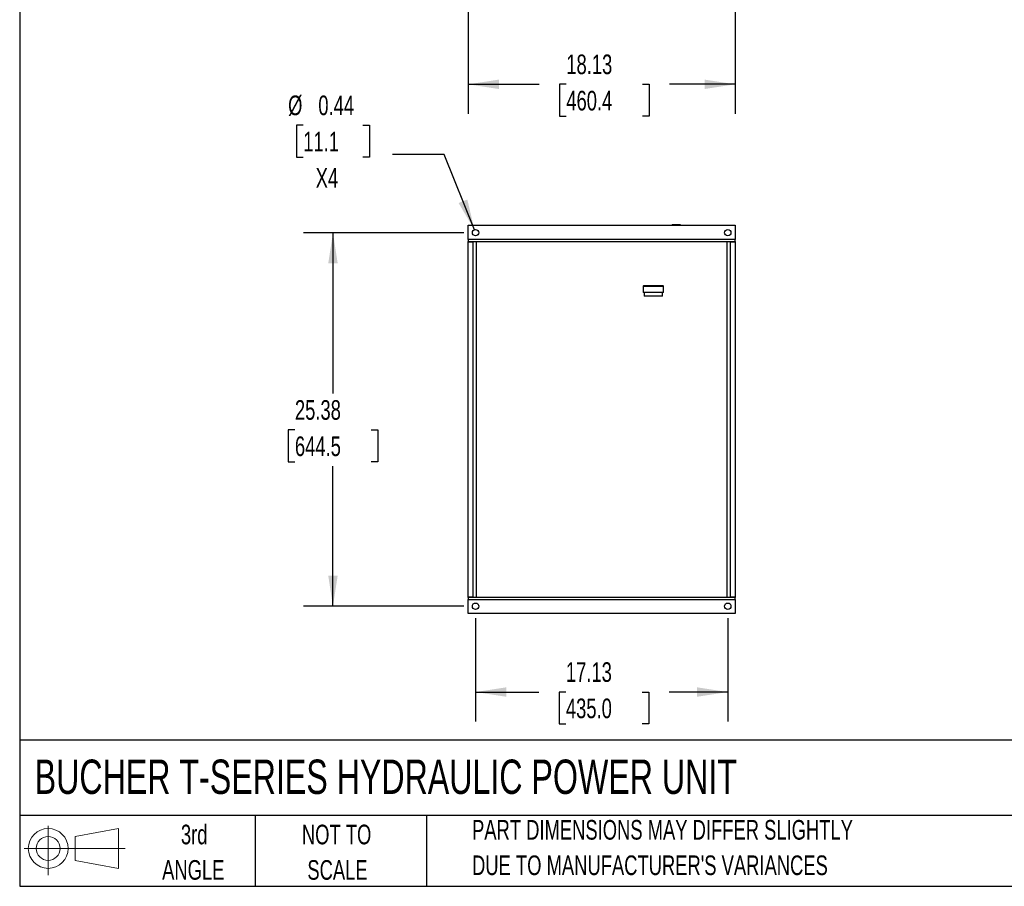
# Model space of a CAD drawing. Header units: inches. Extents: x 4 to 172, y 4 to 132.
# Tile 1 of 40: x 4 to 71, y 4 to 63. Entities that reach past the tile are written whole.
import ezdxf

# ---------------------------------------------------------------- set-up
doc = ezdxf.new("R2010")
doc.units = ezdxf.units.IN
doc.header["$LTSCALE"] = 16
doc.header["$MEASUREMENT"] = 0
doc.layers.add('DIMENSIONS', color=140, linetype='Continuous', lineweight=25)
doc.layers.add('TEXT', color=140, linetype='Continuous', lineweight=25)
doc.layers.add('SLD-DEFPOINTS', color=7, linetype='Continuous')
doc.styles.add('SLDTEXTSTYLE0', font='TXT', dxfattribs={"width": 0.7})
doc.dimstyles.new('SLDDIMSTYLE0', dxfattribs={"dimtxt": 1.359375, "dimasz": 2.08, "dimexe": 0, "dimexo": 0.0625, "dimgap": 0.339844, "dimtad": 0, "dimtih": 1, "dimtoh": 1, "dimrnd": 1e-09, "dimzin": 12, "dimdsep": 46, "dimtxsty": 'SLDTEXTSTYLE0', "dimsah": 1, "dimcen": 0.09, "dimadec": 0, "dimazin": 3, "dimtfac": 1, "dimtofl": 0, "dimtmove": 0, "dimatfit": 3, "dimfxl": 0, "dimfrac": 2, "dimtolj": 1, "dimtzin": 12, "dimarcsym": 0})
doc.dimstyles.new('SLDDIMSTYLE4', dxfattribs={"dimtxt": 1.359375, "dimasz": 2.08, "dimexe": 0, "dimexo": 0.0625, "dimgap": 0.339844, "dimtad": 0, "dimtih": 1, "dimtoh": 1, "dimrnd": 1e-09, "dimdsep": 46, "dimtxsty": 'SLDTEXTSTYLE0', "dimsah": 1, "dimcen": 0, "dimadec": 0, "dimazin": 2, "dimtfac": 1, "dimtofl": 0, "dimtmove": 0, "dimatfit": 3, "dimfxl": 0, "dimfrac": 2, "dimtolj": 1, "dimtzin": 12, "dimarcsym": 0})

# ---------------------------------------------------------------- blocks, each defined once
blk = doc.blocks.new('Block11')
at = {"color": 7, "linetype": 'Continuous', "lineweight": 18}
for p, q in [((1.63, 3.345), (1.63, 0)), ((3.452, 2.625), (6.409, 3.17)), ((6.409, 3.17), (6.409, 0.461)), ((3.452, 1.005), (3.452, 2.625)), ((0, 1.815), (6.85, 1.815)), ((3.452, 1.005), (6.409, 0.461))]:
    blk.add_line(p, q, dxfattribs=at)
for radius in [1.354, 0.81]:
    blk.add_circle((1.63, 1.815), radius, dxfattribs=at)
blk = doc.blocks.new('Block12')
at = {"layer": 'SLD-DEFPOINTS'}
blk.add_blockref('Block11', (0, 0), dxfattribs=at)
blk = doc.blocks.new('_D_1')
at = {"layer": 'DIMENSIONS'}
for p, q in [((34.462, 64.531), (34.462, 56.475)), ((52.587, 64.531), (52.587, 56.475)), ((34.462, 58.475), (39.278, 58.475)), ((41.121, 58.475), (40.664, 58.475)), ((40.664, 58.475), (40.664, 56.314)), ((46.291, 58.475), (46.747, 58.475)), ((46.747, 58.475), (46.747, 56.314)), ((52.587, 58.475), (48.133, 58.475)), ((40.664, 56.314), (41.121, 56.314)), ((46.747, 56.314), (46.291, 56.314))]:
    blk.add_line(p, q, dxfattribs=at)
for points in [[(34.462, 58.475), (36.542, 58.155), (36.542, 58.795)], [(52.587, 58.475), (50.507, 58.795), (50.507, 58.155)]]:
    blk.add_solid(points, dxfattribs=at)
at = {"layer": 'DIMENSIONS', "char_height": 1.3333, "attachment_point": 1, "style": 'SLDTEXTSTYLE0'}
for s, insert in [('18.13', (41.121, 60.498)), ('460.4', (41.121, 58.033))]:
    blk.add_mtext(s, dxfattribs=dict(at, insert=insert))
blk = doc.blocks.new('_D_6')
at = {"layer": 'DIMENSIONS'}
for p, q in [((34.962, 22.222), (34.962, 15.196)), ((52.087, 22.222), (52.087, 15.196)), ((34.962, 17.196), (39.251, 17.196)), ((41.093, 17.196), (40.637, 17.196)), ((40.637, 17.196), (40.637, 15.036)), ((46.264, 17.196), (46.72, 17.196)), ((46.72, 17.196), (46.72, 15.036)), ((52.087, 17.196), (48.106, 17.196)), ((40.637, 15.036), (41.093, 15.036)), ((46.72, 15.036), (46.264, 15.036))]:
    blk.add_line(p, q, dxfattribs=at)
for points in [[(34.962, 17.196), (37.042, 16.876), (37.042, 17.516)], [(52.087, 17.196), (50.007, 17.516), (50.007, 16.876)]]:
    blk.add_solid(points, dxfattribs=at)
at = {"layer": 'DIMENSIONS', "char_height": 1.3333, "attachment_point": 1, "style": 'SLDTEXTSTYLE0'}
for s, insert in [('17.13', (41.093, 19.219)), ('435.0', (41.093, 16.754))]:
    blk.add_mtext(s, dxfattribs=dict(at, insert=insert))
blk = doc.blocks.new('_D_7')
at = {"layer": 'DIMENSIONS'}
for p, q in [((34.162, 48.397), (23.275, 48.397)), ((25.275, 48.397), (25.275, 37.465)), ((22.69, 35), (22.233, 35)), ((22.233, 35), (22.233, 32.839)), ((27.86, 35), (28.316, 35)), ((28.316, 35), (28.316, 32.839)), ((22.233, 32.839), (22.69, 32.839)), ((28.316, 32.839), (27.86, 32.839)), ((25.275, 23.022), (25.275, 32.535)), ((34.162, 23.022), (23.275, 23.022))]:
    blk.add_line(p, q, dxfattribs=at)
for points in [[(25.275, 48.397), (24.955, 46.317), (25.595, 46.317)], [(25.275, 23.022), (25.595, 25.102), (24.955, 25.102)]]:
    blk.add_solid(points, dxfattribs=at)
at = {"layer": 'DIMENSIONS', "char_height": 1.3333, "attachment_point": 1, "style": 'SLDTEXTSTYLE0'}
for s, insert in [('25.38', (22.69, 37.023)), ('644.5', (22.69, 34.558))]:
    blk.add_mtext(s, dxfattribs=dict(at, insert=insert))
blk = doc.blocks.new('_D_8')
at = {"layer": 'DIMENSIONS'}
for p, q in [((23.255, 55.69), (22.798, 55.69)), ((22.798, 55.69), (22.798, 53.529)), ((27.294, 55.69), (27.751, 55.69)), ((27.751, 55.69), (27.751, 53.529)), ((22.798, 53.529), (23.255, 53.529)), ((27.751, 53.529), (27.294, 53.529)), ((32.821, 53.716), (29.321, 53.716)), ((34.881, 48.6), (32.821, 53.716))]:
    blk.add_line(p, q, dxfattribs=at)
blk.add_solid([(34.881, 48.6), (34.401, 50.649), (33.807, 50.41)], dxfattribs=at)
at = {"layer": 'DIMENSIONS', "char_height": 1.3333, "attachment_point": 1, "style": 'SLDTEXTSTYLE0'}
for s, insert in [('%%c', (22.229, 57.713)), ('0.44', (24.281, 57.713)), ('11.1', (23.255, 55.248)), ('X4', (24.101, 52.783))]:
    blk.add_mtext(s, dxfattribs=dict(at, insert=insert))

msp = doc.modelspace()

# ---------------------------------------------------------------- linework, layer by layer
for p, q in [((34.462, 48.897), (52.587, 48.897)), ((34.462, 47.927), (34.462, 48.897)), ((48.86, 48.922), (48.315, 48.922)), ((48.315, 48.922), (48.315, 48.897)), ((48.86, 48.897), (48.86, 48.922)), ((52.587, 48.897), (52.587, 47.927)), ((52.587, 47.927), (34.462, 47.927)), ((34.462, 47.927), (34.462, 47.792)), ((34.462, 47.792), (52.587, 47.792)), ((34.462, 47.762), (34.462, 47.792)), ((34.462, 23.657), (34.462, 47.762)), ((34.775, 47.762), (34.462, 47.762)), ((34.775, 47.792), (34.775, 23.627)), ((35.025, 23.627), (35.025, 47.792)), ((52.025, 47.792), (52.025, 23.627)), ((52.275, 23.627), (52.275, 47.792)), ((52.587, 47.762), (52.275, 47.762)), ((52.587, 47.792), (52.587, 47.927)), ((52.587, 47.792), (52.587, 47.762)), ((52.587, 47.762), (52.587, 23.657)), ((46.358, 44.784), (46.338, 44.764)), ((46.338, 44.764), (46.338, 44.334)), ((46.338, 44.764), (47.711, 44.764)), ((47.711, 44.334), (46.338, 44.334)), ((47.691, 44.784), (46.358, 44.784)), ((46.407, 44.334), (46.407, 44.094)), ((47.643, 44.094), (47.643, 44.334)), ((47.711, 44.764), (47.691, 44.784)), ((47.711, 44.334), (47.711, 44.764)), ((47.643, 44.094), (46.407, 44.094)), ((34.462, 23.627), (34.462, 23.657)), ((34.462, 23.657), (34.775, 23.657)), ((52.587, 23.627), (34.462, 23.627)), ((34.462, 23.627), (34.462, 23.492)), ((34.462, 23.492), (52.587, 23.492)), ((34.462, 22.522), (34.462, 23.492)), ((52.275, 23.657), (52.587, 23.657)), ((52.587, 23.657), (52.587, 23.627)), ((52.587, 23.492), (52.587, 23.627)), ((52.587, 23.492), (52.587, 22.522)), ((52.587, 22.522), (34.462, 22.522))]:
    msp.add_line(p, q)
for centre in [(34.962, 48.397), (52.087, 48.397), (34.962, 23.022), (52.087, 23.022)]:
    msp.add_circle(centre, 0.219)
for centre, start, end in [((48.315, 48.882), 90, 157.97569), ((48.86, 48.882), 22.02431, 90)]:
    msp.add_arc(centre, 0.04, start, end)
at = {"layer": 'TEXT'}
for p, q in [((4, 132), (4, 4)), ((172, 13.938), (4, 13.938)), ((172, 8.8), (4, 8.8)), ((20, 8.8), (20, 4)), ((31.629, 8.8), (31.629, 4)), ((4, 4), (172, 4))]:
    msp.add_line(p, q, dxfattribs=at)

# ---------------------------------------------------------------- block references
at = {"layer": 'SLD-DEFPOINTS'}
msp.add_blockref('Block12', (4.307, 4.758), dxfattribs=at)

# ---------------------------------------------------------------- texts
at = {"layer": 'TEXT', "style": 'SLDTEXTSTYLE0'}
for s, insert, char_height, attachment_point in [('BUCHER T-SERIES HYDRAULIC POWER UNIT', (5.018, 12.608), 2.33333, 1), ('3rd', (15.85, 8.187), 1.3333, 2), ('NOT TO', (25.522, 8.187), 1.3333, 2), ('PART DIMENSIONS MAY DIFFER SLIGHTLY', (34.721, 8.504), 1.33333, 1), ("DUE TO MANUFACTURER'S VARIANCES", (34.721, 6.096), 1.33333, 1), ('ANGLE', (15.789, 5.779), 1.3333, 2), ('SCALE', (25.582, 5.779), 1.3333, 2)]:
    msp.add_mtext(s, dxfattribs=dict(at, insert=insert, char_height=char_height, attachment_point=attachment_point))

# ---------------------------------------------------------------- dimensions: what is measured, and where the dimension line sits
at = {"layer": 'DIMENSIONS'}
for base, p1, p2, picture, middle in [((34.462351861, 58.474577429), (52.587351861, 65.331152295), (34.462351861, 65.331152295), '_D_1', (43.705716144, 58.474577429)), ((52.087351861, 17.196097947), (34.962351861, 23.021927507), (52.087351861, 23.021927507), '_D_6', (43.678667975, 17.196097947))]:
    dim = msp.add_linear_dim(base=base, p1=p1, p2=p2, dimstyle='SLDDIMSTYLE0', dxfattribs=at)
    dim.commit()
    dim.dimension.update_dxf_attribs({"geometry": picture, "text_midpoint": middle, "dimtype": 160})
dim = msp.add_diameter_dim_2p(p1=(35.044, 48.194), p2=(34.881, 48.6), text='<>\\PX4', dimstyle='SLDDIMSTYLE4', dxfattribs=at)
dim.commit()
dim.dimension.update_dxf_attribs({"geometry": '_D_8', "text_midpoint": (25.275, 54.418), "dimtype": 163})
dim = msp.add_linear_dim(base=(25.274691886, 48.396927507), p1=(34.962351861, 23.021927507), p2=(34.962351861, 48.396927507), angle=90, dimstyle='SLDDIMSTYLE0', dxfattribs=at)
dim.commit()
dim.dimension.update_dxf_attribs({"geometry": '_D_7', "text_midpoint": (25.274691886, 34.999893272), "dimtype": 160})

doc.saveas('drawing.dxf')
